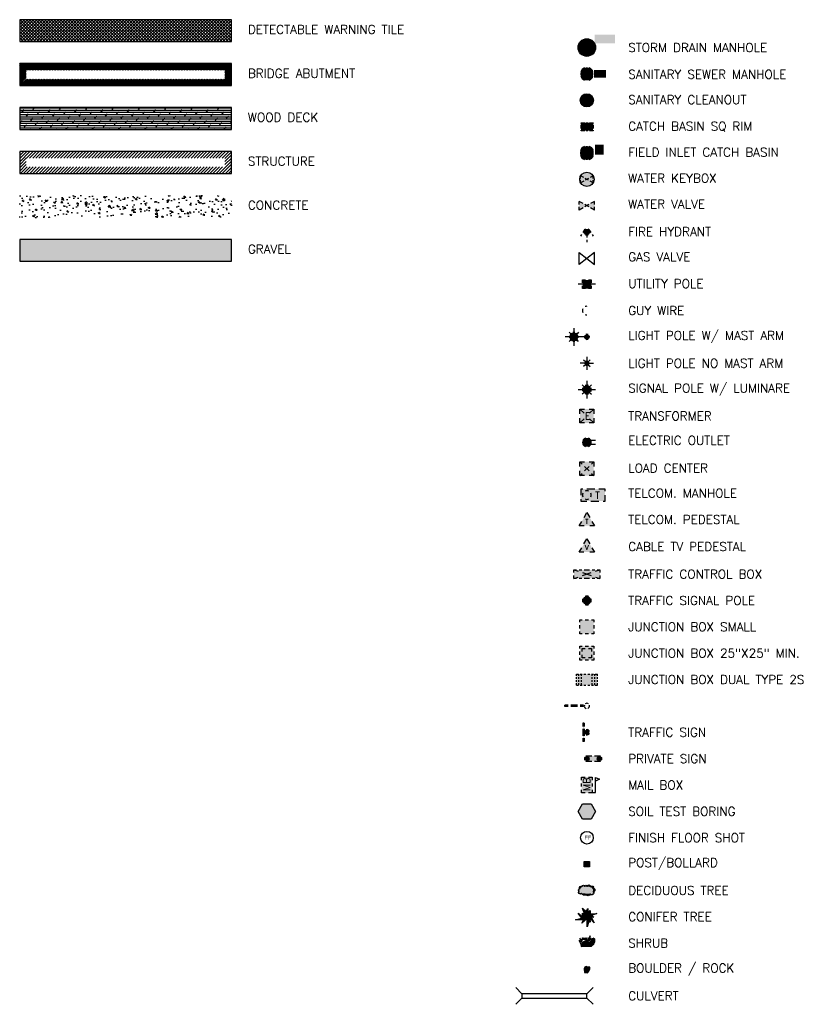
# Model space of a CAD drawing. Header units: feet. Extents: x 351431 to 355879, y 310968 to 329728.
# Tile 94 of 254: x 355187 to 355628, y 317686 to 318246. Entities that reach past the tile are written whole.
import ezdxf
from ezdxf.enums import TextEntityAlignment as Align

# ---------------------------------------------------------------- set-up
doc = ezdxf.new("R2010")
doc.units = ezdxf.units.FT
doc.header["$MEASUREMENT"] = 0
for name, color, linetype in [('EHID', 86, 'Continuous'), ('EHID-WOOD', 2, 'Continuous'), ('EHIST', 56, 'Continuous'), ('EHYSC', 161, 'Continuous'), ('EHYSU', 2, 'Continuous'), ('EHYSW-WARN', 161, 'Continuous'), ('ESMask', 155, 'Continuous'), ('S-LEGEND', 2, 'Continuous')]:
    doc.layers.add(name, color=color, linetype=linetype)
doc.styles.add('L100', font='simplex', dxfattribs={"height": 5})
doc.styles.add('L60', font='simplex', dxfattribs={"height": 2.4})
doc.styles.add('L80', font='simplex', dxfattribs={"height": 4})

# ---------------------------------------------------------------- blocks, each defined once
blk = doc.blocks.new('TH')
blk.add_hatch(color=256).paths.add_polyline_path([(-0.05, 0.087), (0.05, 0.087), (0.1, 0), (0.05, -0.087), (-0.05, -0.087), (-0.1, 0)])
for p, q in [((-0.1, 0), (-0.05, 0.087)), ((-0.05, -0.087), (-0.1, 0)), ((-0.05, 0.087), (0.05, 0.087)), ((0.05, 0.087), (0.1, 0)), ((0.1, 0), (0.05, -0.087)), ((0.05, -0.087), (-0.05, -0.087))]:
    blk.add_line(p, q)
blk = doc.blocks.new('ESIELOUT')
for p, q in [((-0.043, 0.025), (0.1, 0.025)), ((0.1, -0.025), (-0.043, -0.025))]:
    blk.add_line(p, q)
for start, end in [(109.5043, 250.4953), (289.6904, 70.3091)]:
    blk.add_arc((0, 0), 0.05, start, end)
at = {"layer": 'ESMask', "const_width": 0.05}
blk.add_lwpolyline([(0.008, -0.024, 0.998377), (-0.008, 0.024, 1.001626), (0.008, -0.024, -0.622608)], format="xyb", dxfattribs=at)
at = {"layer": 'ESMask'}
for points in [[(0, 0), (-0.017, 0.047)], [(0.017, -0.047), (0, 0)]]:
    blk.add_lwpolyline(points, dxfattribs=at)
blk = doc.blocks.new('ESIPOST')
blk.add_lwpolyline([(0.03, 0.03), (0.03, -0.03), (-0.03, -0.03), (-0.03, 0.03), (0.03, 0.03)])
at = {"layer": 'ESMask'}
blk.add_solid([(-0.03, -0.03), (-0.03, 0.03), (0.03, -0.03), (0.03, 0.03)], dxfattribs=at)
blk = doc.blocks.new('ESISEPTIC')
blk.add_circle((0, 0), 0.075)
at = {"layer": 'ESMask', "const_width": 0.0749}
blk.add_lwpolyline([(0.013, -0.035, 0.998377), (-0.013, 0.035, 1.001626), (0.013, -0.035, -0.622608)], format="xyb", dxfattribs=at)
at = {"style": 'L80'}
blk.add_text('S', height=0.108, dxfattribs=at).set_placement((-0.038, -0.055))
blk = doc.blocks.new('ESUANCHOR')
for start, end in [(155, 205), (90, 115), (245, 270)]:
    blk.add_arc((0, 0), 0.0492, start, end)
blk = doc.blocks.new('ESUDCI')
for p, q in [((-0.068, 0.083), (-0.068, 0.091)), ((-0.068, 0.091), (-0.026, 0.091)), ((-0.068, 0.024), (-0.068, 0.067)), ((-0.06, 0.06), (-0.068, 0.06)), ((-0.063, 0.03), (-0.068, 0.03)), ((-0.068, 0), (-0.068, 0.008)), ((-0.026, 0), (-0.068, 0)), ((-0.026, 0.03), (-0.05, 0.03)), ((-0.023, 0.06), (-0.047, 0.06)), ((0.01, 0.03), (-0.013, 0.03)), ((-0.01, 0.091), (0.01, 0.091)), ((0.013, 0.06), (-0.01, 0.06)), ((0.01, 0), (-0.01, 0)), ((0.047, 0.03), (0.023, 0.03)), ((0.026, 0.091), (0.068, 0.091)), ((0.05, 0.06), (0.026, 0.06)), ((0.068, 0.03), (0.06, 0.03)), ((0.068, 0.06), (0.063, 0.06)), ((0.068, 0.091), (0.068, 0.083)), ((0.068, 0.067), (0.068, 0.024)), ((0.068, 0.008), (0.068, 0)), ((0.068, 0), (0.026, 0))]:
    blk.add_line(p, q)
at = {"layer": 'ESMask'}
blk.add_solid([(-0.068, 0), (-0.068, 0.091), (0.068, 0), (0.068, 0.091)], dxfattribs=at)
blk = doc.blocks.new('ESUDFI')
for p, q in [((-0.025, 0.012), (-0.012, 0.025)), ((-0.012, -0.012), (0.012, 0.012)), ((0.001, 0.038), (0.013, 0.051)), ((0.024, 0.024), (0.037, 0.037)), ((0.038, 0.001), (0.051, 0.014)), ((-0.051, -0.014), (-0.037, 0)), ((-0.037, -0.037), (-0.024, -0.024)), ((-0.013, -0.051), (0, -0.037)), ((0.013, -0.024), (0.025, -0.012))]:
    blk.add_line(p, q)
for radius, start, end in [(0.0787, 110, 160), (0.0525, 152.8055, 297.8903), (0.0525, 332.8055, 117.8903), (0.0787, 20, 70), (0.0787, 200, 250), (0.0787, 290, 340)]:
    blk.add_arc((0, 0), radius, start, end)
at = {"layer": 'ESMask', "const_width": 0.0787}
blk.add_lwpolyline([(-0.039, 0, 1), (0.039, 0, 1)], format="xyb", close=True, dxfattribs=at)
at = {"layer": 'ESMask', "color": 155}
blk.add_solid([(0.091, -0.018), (0.091, 0.096), (0.193, -0.018), (0.193, 0.096)], dxfattribs=at)
blk = doc.blocks.new('ESUELOAD')
for p, q in [((-0.079, 0.079), (-0.053, 0.053)), ((-0.026, 0.026), (0.026, -0.026)), ((-0.026, -0.026), (0.026, 0.026)), ((0.053, 0.053), (0.079, 0.079)), ((-0.079, -0.079), (-0.053, -0.053)), ((0.053, -0.053), (0.079, -0.079))]:
    blk.add_line(p, q)
for points in [[(-0.079, 0.026), (-0.079, 0.079), (-0.026, 0.079)], [(0.026, 0.079), (0.079, 0.079), (0.079, 0.026)], [(-0.026, -0.079), (-0.079, -0.079), (-0.079, -0.026)], [(0.079, -0.026), (0.079, -0.079), (0.026, -0.079)]]:
    blk.add_lwpolyline(points)
at = {"layer": 'ESMask'}
blk.add_solid([(-0.079, -0.079), (-0.079, 0.079), (0.079, -0.079), (0.079, 0.079)], dxfattribs=at)
blk = doc.blocks.new('ESUETRANS')
for p, q in [((-0.079, 0.079), (-0.031, 0.031)), ((0.031, 0.031), (0.079, 0.079)), ((-0.079, -0.079), (-0.031, -0.031)), ((0.031, -0.031), (0.079, -0.079))]:
    blk.add_line(p, q)
for points in [[(-0.079, 0.026), (-0.079, 0.079), (-0.026, 0.079)], [(0.026, 0.079), (0.079, 0.079), (0.079, 0.026)], [(-0.079, -0.079), (-0.079, -0.026)], [(-0.026, -0.079), (-0.079, -0.079)], [(0.079, -0.026), (0.079, -0.079), (0.026, -0.079)]]:
    blk.add_lwpolyline(points)
at = {"layer": 'ESMask'}
blk.add_solid([(-0.079, 0.079), (-0.079, -0.079), (0.079, 0.079), (0.079, -0.079)], dxfattribs=at)
at = {"style": 'L80'}
blk.add_text('E', height=0.08, dxfattribs=at).set_placement((-0.023, -0.039))
blk = doc.blocks.new('ESUFHYDRANT')
at = {"layer": 'ESMask'}
h = blk.add_hatch(color=256, dxfattribs=at)
edge = h.paths.add_edge_path()
edge.add_arc((0, 0), 0.0366, 0, 360)
for p, q in [((-0.034, 0.014), (-0.045, -0.004)), ((0.034, 0.014), (0.045, -0.004)), ((-0.061, -0.029), (-0.072, -0.046)), ((0.001, -0.037), (0.001, -0.06)), ((0.001, -0.09), (0.001, -0.113)), ((0.061, -0.029), (0.072, -0.046))]:
    blk.add_line(p, q)
for start, end in [(113.5027, 198.7163), (341.5234, 67.3915), (244.7963, 295.4434)]:
    blk.add_arc((0, 0), 0.0366, start, end)
blk = doc.blocks.new('ESUgasvalve')
blk.add_lwpolyline([(-0.087, -0.068), (-0.088, 0.068), (0.088, -0.068), (0.087, 0.068)], close=True)
at = {"layer": 'ESMask'}
for points in [[(0, 0), (-0.087, -0.068), (-0.088, 0.068), (0, 0)], [(0, 0), (0.087, 0.068), (0.088, -0.068), (0, 0)]]:
    blk.add_solid(points, dxfattribs=at)
blk = doc.blocks.new('ESUMHOLE')
at = {"ltscale": 0.5}
for radius in [0.1, 0.057]:
    blk.add_circle((0, 0), radius, dxfattribs=at)
at = {"layer": 'ESMask', "const_width": 0.1}
blk.add_lwpolyline([(-0.05, 0, 1), (0.05, 0, 1)], format="xyb", close=True, dxfattribs=at)
at = {"layer": 'ESMask', "color": 155}
blk.add_solid([(0.09, 0.05), (0.09, 0.145), (0.321, 0.05), (0.321, 0.145)], dxfattribs=at)
blk = doc.blocks.new('ESUPOLE')
for p, q in [((-0.049, 0), (-0.098, 0)), ((-0.049, 0.049), (-0.017, 0.049)), ((-0.049, 0.017), (-0.049, 0.049)), ((0.017, 0.049), (0.049, 0.049)), ((0.049, 0.049), (0.049, 0.017)), ((0.098, 0), (0.049, 0)), ((-0.049, -0.049), (-0.049, -0.017)), ((-0.017, -0.049), (-0.049, -0.049)), ((0.049, -0.049), (0.017, -0.049)), ((0.049, -0.017), (0.049, -0.049))]:
    blk.add_line(p, q)
at = {"layer": 'ESMask'}
blk.add_solid([(-0.049, -0.049), (-0.049, 0.049), (0.049, -0.049), (0.049, 0.049)], dxfattribs=at)
blk = doc.blocks.new('ESUSMHOLE')
for radius, start, end in [(0.0738, 110, 160), (0.0492, 155, 205), (0.0492, 65, 115), (0.0738, 20, 70), (0.0492, 335, 25), (0.0738, 200, 250), (0.0492, 245, 295), (0.0738, 290, 340)]:
    blk.add_arc((0, 0), radius, start, end)
at = {"layer": 'ESMask', "const_width": 0.0738}
blk.add_lwpolyline([(-0.037, 0, 1), (0.037, 0, 1)], format="xyb", close=True, dxfattribs=at)
at = {"layer": 'ESMask'}
blk.add_solid([(0.08, -0.041), (0.08, 0.044), (0.219, -0.041), (0.219, 0.044)], dxfattribs=at)
blk = doc.blocks.new('ESUTMHOLE')
for points in [[(-0.046, 0.069), (-0.069, 0.069), (-0.069, 0)], [(0.092, 0.069), (0, 0.069)], [(0.207, 0.046), (0.207, 0.069), (0.138, 0.069)], [(0.184, -0.069), (0.207, -0.069), (0.207, 0)], [(-0.069, -0.046), (-0.069, -0.069)], [(-0.069, -0.069), (0, -0.069)], [(0.046, -0.069), (0.138, -0.069)]]:
    blk.add_lwpolyline(points)
for start, end in [(155, 205), (65, 115), (335, 25), (245, 295)]:
    blk.add_arc((0, 0), 0.0492, start, end)
at = {"layer": 'ESMask'}
blk.add_solid([(-0.069, -0.069), (-0.069, 0.069), (0.207, -0.069), (0.207, 0.069)], dxfattribs=at)
at = {"style": 'L80'}
blk.add_text('T', height=0.08, dxfattribs=at).set_placement((0.094, -0.042))
blk = doc.blocks.new('ESUTPED')
for points in [[(-0.032, 0.044), (0, 0.1), (0.032, 0.044)], [(-0.032, -0.05), (-0.087, -0.05), (-0.058, -0.001)], [(0.058, -0.001), (0.087, -0.05), (0.032, -0.05)]]:
    blk.add_lwpolyline(points)
at = {"layer": 'ESMask'}
blk.add_solid([(-0.087, -0.05), (0, 0.1), (0.087, -0.05)], dxfattribs=at)
at = {"style": 'L60'}
blk.add_text('T', height=0.0528, dxfattribs=at).set_placement((0, 0), align=Align.MIDDLE)
blk = doc.blocks.new('ESUVALVE')
for p, q in [((-0.087, 0.012), (-0.087, 0.049)), ((-0.043, 0.025), (-0.087, 0.049)), ((0.022, -0.012), (-0.022, 0.012)), ((0.022, 0.012), (-0.022, -0.012)), ((0.087, 0.049), (0.043, 0.025)), ((0.087, 0.012), (0.087, 0.049)), ((-0.087, -0.049), (-0.087, -0.012)), ((-0.043, -0.025), (-0.087, -0.049)), ((0.087, -0.049), (0.043, -0.025)), ((0.087, -0.049), (0.087, -0.012))]:
    blk.add_line(p, q)
at = {"layer": 'ESMask'}
blk.add_solid([(-0.087, -0.049), (-0.087, 0.049), (0.087, 0.049), (0.087, -0.049)], dxfattribs=at)
blk = doc.blocks.new('ESUVPED')
for points in [[(-0.033, -0.049), (-0.087, -0.049), (-0.058, 0)], [(-0.033, 0.044), (0, 0.101), (0.032, 0.044)], [(0.058, 0), (0.086, -0.049), (0.032, -0.049)]]:
    blk.add_lwpolyline(points)
at = {"layer": 'ESMask'}
blk.add_solid([(-0.087, -0.049), (0, 0.101), (0.086, -0.049)], dxfattribs=at)
at = {"style": 'L60'}
blk.add_text('V', height=0.0528, dxfattribs=at).set_placement((-0.001, 0.004), align=Align.MIDDLE)
blk = doc.blocks.new('ESUWKEY')
at = {"layer": 'ESMask'}
h = blk.add_hatch(color=256, dxfattribs=at)
edge = h.paths.add_edge_path()
edge.add_arc((0, 0), 0.0818, 0, 360)
for p, q in [((-0.036, 0.02), (-0.071, 0.041)), ((-0.071, 0.01), (-0.071, 0.041)), ((0.018, -0.01), (-0.018, 0.01)), ((0.018, 0.01), (-0.018, -0.01)), ((0.071, 0.041), (0.036, 0.02)), ((0.071, 0.01), (0.071, 0.041)), ((-0.071, -0.041), (-0.071, -0.01)), ((-0.036, -0.02), (-0.071, -0.041)), ((0.071, -0.041), (0.036, -0.02)), ((0.071, -0.041), (0.071, -0.01))]:
    blk.add_line(p, q)
blk.add_circle((0, 0), 0.0818)
blk = doc.blocks.new('ESIBLDR')
blk.add_lwpolyline([(-0.007, 0.033), (-0.023, 0.027), (-0.03, 0.006), (-0.028, -0.033), (-0.01, -0.034), (0.008, -0.037), (0.022, -0.02), (0.034, 0.003), (0.034, 0.027), (0.008, 0.027)], close=True)
at = {"layer": 'ESMask'}
for points in [[(0.008, 0.027), (-0.007, 0.033), (-0.03, 0.006), (-0.023, 0.027)], [(-0.028, -0.033), (0.008, 0.027), (-0.03, 0.006), (0.008, 0.027)], [(0.022, -0.02), (0.008, -0.037), (0.008, 0.027), (-0.028, -0.033)], [(0.008, 0.027), (0.034, 0.027), (0.022, -0.02), (0.034, 0.003)]]:
    blk.add_solid(points, dxfattribs=at)
blk = doc.blocks.new('ESIDTREE')
blk.add_lwpolyline([(-0.083, 0.021, -0.658219), (-0.054, 0.049, -0.594626), (-0.025, 0.05, -0.704437), (0.005, 0.05, -0.885068), (0.042, 0.044, -0.916303), (0.072, 0.022, -1.027393), (0.075, -0.014, -0.880235), (0.036, -0.043, -0.569977), (-0.009, -0.052, -0.370407), (-0.061, -0.036, -0.824221), (-0.092, -0.01, -0.566054), (-0.083, 0.021, -0.480508)], format="xyb")
at = {"layer": 'ESMask', "const_width": 0.01}
blk.add_lwpolyline([(-0.078, 0.023, -0.792768), (-0.051, 0.041, -0.768721), (-0.029, 0.047, 0.639322), (-0.02, 0.048, -0.704437), (0, 0.048, 0.72706), (0.01, 0.048, -0.885068), (0.037, 0.044, 0.713475), (0.045, 0.041, -0.916303), (0.068, 0.025, 0.615666), (0.073, 0.017, -1.027393), (0.075, -0.009, 0.556873), (0.071, -0.017, -0.880235), (0.04, -0.04, 0.556256), (0.032, -0.041, -0.62875), (-0.007, -0.046, -0.457201), (-0.06, -0.028, -1.148825), (-0.085, -0.009, -0.666281), (-0.081, 0.016, 0.45741)], format="xyb", close=True, dxfattribs=at)
at = {"layer": 'ESMask'}
for points in [[(-0.083, 0.021), (-0.092, -0.01), (0.072, 0.022), (0.075, -0.014)], [(-0.083, 0.021), (-0.054, 0.049), (0.072, 0.022), (0.042, 0.044)], [(-0.079, 0.033), (-0.073, 0.024), (-0.064, 0.047), (-0.057, 0.037)], [(-0.019, 0.044), (-0.016, 0.053), (0, 0.042), (-0.001, 0.052)], [(0.01, 0.043), (0.017, 0.057), (0.035, 0.04), (0.034, 0.055)], [(0.045, 0.038), (0.056, 0.046), (0.063, 0.023), (0.07, 0.033)], [(0.07, -0.007), (0.085, -0.004), (0.069, 0.017), (0.082, 0.015)], [(-0.087, -0.008), (-0.084, -0.034), (0.075, -0.011), (0.065, -0.043)], [(-0.049, -0.033), (-0.05, -0.043), (0.029, -0.038), (0.018, -0.055)]]:
    blk.add_solid(points, dxfattribs=at)
blk = doc.blocks.new('ESIMAIL')
for points in [[(-0.06, 0.054), (-0.06, 0.09), (-0.021, 0.09)], [(-0.06, -0.018), (-0.06, 0.018)], [(0.02, 0.09), (0.06, 0.09), (0.06, 0.054)], [(0.06, -0.085), (0.097, -0.085), (0.097, 0.084), (0.142, 0.067), (0.097, 0.045)], [(0.06, 0.018), (0.06, -0.018)], [(-0.06, -0.09), (-0.06, -0.054)], [(-0.021, -0.09), (-0.06, -0.09)], [(0.06, -0.054), (0.06, -0.09), (0.02, -0.09)]]:
    blk.add_lwpolyline(points)
at = {"layer": 'ESMask'}
for points in [[(-0.06, 0.09), (-0.06, -0.09), (0.06, 0.09), (0.061, -0.091)], [(0.097, 0.045), (0.142, 0.067), (0.097, 0.084), (0.097, 0.045)]]:
    blk.add_solid(points, dxfattribs=at)
at = {"style": 'L80'}
blk.add_text('MB', height=0.08, rotation=90, dxfattribs=at).set_placement((0.037, -0.069))
blk = doc.blocks.new('ESIPUBSIGN')
at = {"layer": 'ESMask'}
h = blk.add_hatch(color=256, dxfattribs=at)
edge = h.paths.add_edge_path()
edge.add_arc((0, 0), 0.03, 90, 450)
for p, q in [((-0.03, 0.105), (-0.045, 0.105)), ((-0.045, 0.105), (-0.045, 0.066)), ((-0.045, 0.038), (-0.045, -0.039)), ((-0.03, 0.105), (-0.03, 0.066)), ((-0.03, 0.038), (-0.03, -0.039)), ((-0.045, -0.067), (-0.045, -0.106)), ((-0.03, -0.106), (-0.045, -0.106)), ((-0.03, -0.067), (-0.03, -0.106))]:
    blk.add_line(p, q)
for start, end in [(144.2314, 216.3563), (17.9702, 107.0495), (253.5383, 340.7883)]:
    blk.add_arc((0, 0), 0.03, start, end)
blk.add_solid([(-0.045, -0.106), (-0.03, -0.106), (-0.045, 0.105), (-0.03, 0.105)], dxfattribs=at)
blk = doc.blocks.new('ESIPVTSIGN')
for p, q in [((0.057, 0.029), (0, 0.029)), ((0.143, 0.029), (0.086, 0.029)), ((0, -0.029), (0.057, -0.029)), ((0.086, -0.029), (0.143, -0.029))]:
    blk.add_line(p, q)
for centre, start, end in [((0, 0), 145.0682, 214.9318), ((0, 0), 55.0682, 124.9318), ((0, 0), 325.0682, 34.9318), ((0.143, 0), 145.0682, 214.9318), ((0.143, 0), 55.0682, 124.9318), ((0.143, 0), 325.0682, 34.9318), ((0, 0), 235.0682, 304.9318), ((0.143, 0), 235.0682, 304.9318)]:
    blk.add_arc(centre, 0.0286, start, end)
at = {"layer": 'ESMask', "const_width": 0.0286}
for points in [[(0.005, -0.013, 0.998377), (-0.005, 0.013, 1.001626), (0.005, -0.013, -0.622608)], [(0.148, -0.013, 0.998377), (0.138, 0.013, 1.001626), (0.148, -0.013, -0.622608)]]:
    blk.add_lwpolyline(points, format="xyb", dxfattribs=at)
at = {"layer": 'ESMask'}
blk.add_solid([(0, 0.029), (0.143, 0.029), (0, -0.029), (0.143, -0.029)], dxfattribs=at)
blk = doc.blocks.new('ESISHRUB')
blk.add_lwpolyline([(-0.065, -0.037), (0.052, -0.036), (0.055, -0.028), (0.079, -0.006), (0.09, 0.018), (0.092, 0.051), (0.068, 0.035), (0.078, 0.059), (0.06, 0.034), (0.062, 0.058), (0.046, 0.032), (0.039, 0.059), (0.033, 0.036), (0.03, 0.06), (0.037, 0.084), (0.029, 0.06), (0.021, 0.034), (0.019, 0.059), (0.009, 0.034), (0.004, 0.008), (0, 0.037), (-0.002, 0.06), (-0.013, 0.037), (-0.015, 0.06), (-0.026, 0.037), (-0.032, 0.061), (-0.033, 0.037), (-0.042, 0.06), (-0.05, 0.037), (-0.051, 0.061), (-0.058, 0.037), (-0.06, 0.011), (-0.066, 0.035), (-0.079, 0.058), (-0.069, 0.034), (-0.072, 0.01), (-0.088, 0.035), (-0.08, 0.011), (-0.07, -0.012)], close=True)
at = {"layer": 'ESMask'}
for points in [[(-0.088, 0.035), (-0.08, 0.011), (-0.072, 0.01), (-0.07, -0.012)], [(-0.079, 0.058), (-0.069, 0.034), (-0.066, 0.035), (-0.079, 0.058)], [(-0.069, 0.034), (-0.072, 0.01), (-0.066, 0.035), (-0.06, 0.011)], [(-0.07, -0.012), (-0.06, 0.011), (-0.072, 0.01), (-0.07, -0.012)], [(-0.065, -0.037), (0.004, 0.008), (-0.07, -0.012), (-0.06, 0.011)], [(0.052, -0.036), (0.055, -0.028), (-0.065, -0.037), (0.004, 0.008)], [(-0.06, 0.011), (-0.05, 0.037), (-0.058, 0.037), (-0.06, 0.011)], [(-0.06, 0.011), (-0.05, 0.037), (-0.033, 0.037), (-0.06, 0.011)], [(-0.06, 0.011), (-0.033, 0.037), (-0.026, 0.037), (-0.06, 0.011)], [(-0.06, 0.011), (-0.026, 0.037), (-0.013, 0.037), (-0.06, 0.011)], [(-0.06, 0.011), (-0.013, 0.037), (0.004, 0.008), (0, 0.037)], [(-0.058, 0.037), (-0.051, 0.061), (-0.05, 0.037), (-0.058, 0.037)], [(-0.05, 0.037), (-0.042, 0.06), (-0.033, 0.037), (-0.05, 0.037)], [(-0.033, 0.037), (-0.032, 0.061), (-0.026, 0.037), (-0.033, 0.037)], [(-0.026, 0.037), (-0.015, 0.06), (-0.013, 0.037), (-0.026, 0.037)], [(-0.013, 0.037), (-0.002, 0.06), (0, 0.037), (-0.013, 0.037)], [(0.004, 0.008), (0.009, 0.034), (0.021, 0.034), (0.019, 0.059)], [(0.004, 0.008), (0.021, 0.034), (0.046, 0.032), (0.033, 0.036)], [(0.004, 0.008), (0.046, 0.032), (0.06, 0.034), (0.004, 0.008)], [(0.004, 0.008), (0.06, 0.034), (0.055, -0.028), (0.079, -0.006)], [(0.021, 0.034), (0.029, 0.06), (0.033, 0.036), (0.03, 0.06)], [(0.029, 0.06), (0.037, 0.084), (0.03, 0.06), (0.029, 0.06)], [(0.033, 0.036), (0.039, 0.059), (0.046, 0.032), (0.033, 0.036)], [(0.046, 0.032), (0.062, 0.058), (0.06, 0.034), (0.046, 0.032)], [(0.06, 0.034), (0.078, 0.059), (0.068, 0.035), (0.06, 0.034)], [(0.06, 0.034), (0.068, 0.035), (0.079, -0.006)], [(0.068, 0.035), (0.092, 0.051), (0.079, -0.006), (0.09, 0.018)]]:
    blk.add_solid(points, dxfattribs=at)
blk = doc.blocks.new('ESUELECTRO')
for p, q in [((-0.1, 0), (-0.05, 0)), ((-0.053, 0.053), (-0.035, 0.035)), ((0, 0.1), (0, 0.05)), ((0.053, 0.053), (0.035, 0.035)), ((0.05, 0), (0.1, 0)), ((-0.035, -0.035), (-0.053, -0.053)), ((0, -0.05), (0, -0.1)), ((0.035, -0.035), (0.053, -0.053))]:
    blk.add_line(p, q)
for start, end in [(157.6875, 202.3125), (67.3808, 113.2754), (337.2444, 22.338), (246.201, 290.9323)]:
    blk.add_arc((0, 0), 0.05, start, end)
at = {"layer": 'ESMask', "const_width": 0.0499}
blk.add_lwpolyline([(-0.025, 0, 1), (0.025, 0, 1)], format="xyb", close=True, dxfattribs=at)
blk = doc.blocks.new('ESUFCTRL')
for p, q in [((-0.148, 0.049), (-0.1, 0.033)), ((-0.05, 0.017), (0.05, -0.017)), ((-0.05, -0.017), (0.05, 0.017)), ((0.1, 0.033), (0.148, 0.049)), ((-0.148, -0.049), (-0.1, -0.033)), ((0.1, -0.033), (0.148, -0.049))]:
    blk.add_line(p, q)
for points in [[(-0.148, 0.017), (-0.148, 0.049), (-0.118, 0.049)], [(-0.089, 0.049), (-0.059, 0.049)], [(-0.03, 0.049), (0.03, 0.049)], [(0.059, 0.049), (0.089, 0.049)], [(0.118, 0.049), (0.148, 0.049), (0.148, 0.017)], [(-0.148, -0.049), (-0.148, -0.017)], [(-0.118, -0.049), (-0.148, -0.049)], [(-0.059, -0.049), (-0.089, -0.049)], [(0.03, -0.049), (-0.03, -0.049)], [(0.089, -0.049), (0.059, -0.049)], [(0.148, -0.017), (0.148, -0.049), (0.118, -0.049)]]:
    blk.add_lwpolyline(points)
at = {"layer": 'ESMask'}
blk.add_solid([(-0.148, -0.049), (-0.148, 0.049), (0.148, -0.049), (0.148, 0.049)], dxfattribs=at)
blk = doc.blocks.new('ESUFJBOX2')
for points in [[(-0.079, 0.054), (-0.079, 0.079), (-0.054, 0.079)], [(-0.079, -0.018), (-0.079, 0.018)], [(-0.052, 0.018), (-0.052, 0.052), (-0.018, 0.052)], [(-0.018, 0.079), (0.018, 0.079)], [(0.018, 0.052), (0.052, 0.052), (0.052, 0.018)], [(0.054, 0.079), (0.079, 0.079), (0.079, 0.054)], [(0.079, 0.018), (0.079, -0.018)], [(-0.079, -0.079), (-0.079, -0.054)], [(-0.054, -0.079), (-0.079, -0.079)], [(-0.052, -0.052), (-0.052, -0.018)], [(-0.018, -0.052), (-0.052, -0.052)], [(0.018, -0.079), (-0.018, -0.079)], [(0.052, -0.018), (0.052, -0.052), (0.018, -0.052)], [(0.079, -0.054), (0.079, -0.079), (0.054, -0.079)]]:
    blk.add_lwpolyline(points)
at = {"layer": 'ESMask'}
blk.add_solid([(-0.079, -0.079), (-0.079, 0.079), (0.079, -0.079), (0.079, 0.079)], dxfattribs=at)
blk = doc.blocks.new('ESUFJBOX3')
for p, q in [((-0.12, 0.062), (-0.096, 0.062)), ((-0.12, 0.042), (-0.12, 0.062)), ((-0.12, 0.008), (-0.12, 0.027)), ((-0.092, 0.042), (-0.092, 0.062)), ((-0.092, 0.008), (-0.092, 0.027)), ((-0.077, 0.062), (-0.053, 0.062)), ((-0.062, 0.042), (-0.062, 0.062)), ((-0.062, 0.008), (-0.062, 0.027)), ((-0.034, 0.062), (-0.01, 0.062)), ((0.01, 0.062), (0.034, 0.062)), ((0.053, 0.062), (0.077, 0.062)), ((0.062, 0.042), (0.062, 0.062)), ((0.062, 0.008), (0.062, 0.027)), ((0.092, 0.042), (0.092, 0.062)), ((0.092, 0.008), (0.092, 0.027)), ((0.096, 0.062), (0.12, 0.062)), ((0.12, 0.042), (0.12, 0.062)), ((0.12, 0.008), (0.12, 0.027)), ((-0.12, -0.027), (-0.12, -0.008)), ((-0.12, -0.062), (-0.12, -0.042)), ((-0.12, -0.062), (-0.096, -0.062)), ((-0.092, -0.027), (-0.092, -0.008)), ((-0.092, -0.062), (-0.092, -0.042)), ((-0.077, -0.062), (-0.053, -0.062)), ((-0.062, -0.027), (-0.062, -0.008)), ((-0.062, -0.062), (-0.062, -0.042)), ((-0.034, -0.062), (-0.01, -0.062)), ((0.01, -0.062), (0.034, -0.062)), ((0.053, -0.062), (0.077, -0.062)), ((0.062, -0.027), (0.062, -0.008)), ((0.062, -0.062), (0.062, -0.042)), ((0.092, -0.027), (0.092, -0.008)), ((0.092, -0.062), (0.092, -0.042)), ((0.096, -0.062), (0.12, -0.062)), ((0.12, -0.027), (0.12, -0.008)), ((0.12, -0.062), (0.12, -0.042))]:
    blk.add_line(p, q)
at = {"layer": 'ESMask'}
blk.add_solid([(-0.12, 0.062), (0.12, 0.062), (-0.12, -0.062), (0.12, -0.062)], dxfattribs=at)
blk = doc.blocks.new('ESUFSIG')
for start, end in [(155, 205), (65, 115), (335, 25), (245, 295)]:
    blk.add_arc((0, 0), 0.0492, start, end)
at = {"layer": 'ESMask', "const_width": 0.0492}
blk.add_lwpolyline([(-0.025, 0, 1), (0.025, 0, 1)], format="xyb", close=True, dxfattribs=at)
blk = doc.blocks.new('FFLR')
blk.add_circle((0, 0), 0.0722)
blk.add_text('FF', height=0.0446).set_placement((-0.027, -0.023))
blk = doc.blocks.new('ESICTREE')
blk.add_lwpolyline([(-0.023, 0.033), (0.009, 0.095), (0.012, 0.032), (0.038, 0.071), (0.037, 0.034), (0.112, 0.036), (0.051, 0.014), (0.078, -0.005), (0.036, -0.003), (0.005, -0.114), (0.002, -0.018), (-0.059, -0.074), (-0.037, -0.035), (-0.13, -0.035), (-0.058, -0.016), (-0.098, 0.043), (-0.046, 0), (-0.049, 0.04)], close=True)
for points in [[(-0.026, 0.033), (-0.048, 0.099), (-0.009, 0.06)], [(0.048, -0.004), (0.084, -0.067), (0.032, -0.016), (0.037, -0.063), (0.025, -0.043)]]:
    blk.add_lwpolyline(points)
at = {"layer": 'ESMask'}
for points in [[(-0.037, -0.035), (-0.058, -0.016), (-0.046, 0), (-0.098, 0.043)], [(-0.046, 0), (-0.037, -0.035), (-0.049, 0.04), (-0.023, 0.033)], [(-0.026, 0.033), (-0.048, 0.099), (-0.023, 0.033), (-0.009, 0.06)], [(-0.023, 0.033), (0.009, 0.095), (-0.037, -0.035), (0.002, -0.018)], [(0.002, -0.018), (0.009, 0.095), (0.036, -0.003), (0.012, 0.032)], [(0.012, 0.032), (0.038, 0.071), (0.036, -0.003), (0.037, 0.034)], [(0.037, 0.034), (0.112, 0.036), (0.036, -0.003), (0.051, 0.014)], [(0.036, -0.003), (0.051, 0.014), (0.078, -0.005)], [(-0.037, -0.035), (-0.13, -0.035), (-0.058, -0.016)], [(-0.037, -0.035), (0.002, -0.018), (-0.059, -0.074)], [(0.002, -0.018), (0.036, -0.003), (0.005, -0.114)], [(0.025, -0.043), (0.037, -0.063), (0.032, -0.016)], [(0.032, -0.016), (0.036, -0.003), (0.084, -0.067), (0.048, -0.004)]]:
    blk.add_solid(points, dxfattribs=at)
blk = doc.blocks.new('ESILLITE')
at = {"layer": 'ESMask'}
h = blk.add_hatch(color=256, dxfattribs=at)
edge = h.paths.add_edge_path()
edge.add_arc((0, 0), 0.0225, 0, 360)
for p, q in [((-0.016, 0.016), (-0.037, 0.037)), ((0, 0.075), (0, 0.022)), ((0.016, 0.016), (0.038, 0.038)), ((-0.023, 0), (-0.075, 0)), ((-0.016, -0.016), (-0.037, -0.037)), ((0, -0.023), (0, -0.075)), ((0.016, -0.016), (0.037, -0.037)), ((0.022, 0), (0.075, 0))]:
    blk.add_line(p, q)
for start, end in [(145.5453, 169.4253), (100.655, 124.235), (55.8359, 79.345), (10.5782, 34.5257), (190.7354, 214.1926), (235.503, 259.345), (280.655, 304.414), (325.7245, 349.2682)]:
    blk.add_arc((0, 0), 0.0225, start, end)
blk = doc.blocks.new('ESUFJBOX1')
for points in [[(-0.079, 0.054), (-0.079, 0.079), (-0.054, 0.079)], [(-0.079, -0.018), (-0.079, 0.018)], [(-0.018, 0.079), (0.018, 0.079)], [(0.054, 0.079), (0.079, 0.079), (0.079, 0.054)], [(0.079, 0.018), (0.079, -0.018)], [(-0.079, -0.079), (-0.079, -0.054)], [(-0.054, -0.079), (-0.079, -0.079)], [(0.018, -0.079), (-0.018, -0.079)], [(0.079, -0.054), (0.079, -0.079), (0.054, -0.079)]]:
    blk.add_lwpolyline(points)
at = {"layer": 'ESMask'}
blk.add_solid([(-0.079, -0.079), (-0.079, 0.079), (0.079, -0.079), (0.079, 0.079)], dxfattribs=at)
blk = doc.blocks.new('ESUFMALUM')
for p, q in [((-0.053, -0.095), (-0.035, -0.112)), ((0, -0.03), (0, -0.098)), ((0.053, -0.095), (0.035, -0.112)), ((-0.1, -0.148), (-0.05, -0.148)), ((-0.035, -0.183), (-0.053, -0.201)), ((0, -0.198), (0, -0.248)), ((0.035, -0.183), (0.053, -0.201)), ((0.05, -0.148), (0.1, -0.148))]:
    blk.add_line(p, q)
for centre, radius, start, end in [((0, 0), 0.0295, 153.6503, 206.3497), ((0, 0), 0.0295, 63.6503, 116.3497), ((0, 0), 0.0295, 333.6503, 26.3497), ((0, -0.148), 0.05, 121.7041, 148.2959), ((0, 0), 0.0295, 243.6503, 296.3497), ((0, -0.148), 0.05, 76.7041, 103.2959), ((0, -0.148), 0.05, 31.7041, 58.2959), ((0, -0.148), 0.05, 166.7041, 193.2959), ((0, -0.148), 0.05, 211.7041, 238.2959), ((0, -0.148), 0.05, 256.7041, 283.2959), ((0, -0.148), 0.05, 301.7041, 328.2959), ((0, -0.148), 0.05, 346.7041, 13.2959)]:
    blk.add_arc(centre, radius, start, end)
at = {"layer": 'ESMask'}
for points, const_width in [([(-0.015, 0, 1), (0.015, 0, 1)], 0.0295), ([(-0.025, -0.148, 1), (0.025, -0.148, 1)], 0.05)]:
    blk.add_lwpolyline(points, format="xyb", close=True, dxfattribs=dict(at, const_width=const_width))
blk = doc.blocks.new('ESIGNMISC')
for p, q in [((-0.007, -0.04), (-0.007, -0.078)), ((-0.007, -0.106), (-0.007, -0.184)), ((0.007, -0.04), (0.007, -0.078)), ((0.007, -0.106), (0.007, -0.184)), ((-0.007, -0.212), (-0.007, -0.25)), ((0.007, -0.212), (0.007, -0.25)), ((0.007, -0.25), (-0.007, -0.25))]:
    blk.add_line(p, q)
for start, end in [(144.2314, 216.3563), (17.9702, 107.0495), (253.5383, 340.7883)]:
    blk.add_arc((0, 0), 0.03, start, end)

msp = doc.modelspace()

# ---------------------------------------------------------------- hatches: boundary and pattern name
at = {"layer": 'EHID'}
h = msp.add_hatch(dxfattribs=at)
h.set_pattern_fill('ANSI31', color=256, scale=5, style=0)
h.set_pattern_definition([(45, (-88194.1116, -87438.83176), (-0.44194173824, 0.44194173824), [])])
h.paths.add_polyline_path([(355304.24, 318217.62), (355191.17, 318217.62), (355191.17, 318212.62), (355304.24, 318212.62)], flags=16)
h.paths.add_polyline_path([(355307.99, 318221.37), (355187.42, 318221.37), (355187.42, 318208.87), (355307.99, 318208.87)])
at = {"layer": 'EHID-WOOD'}
h = msp.add_hatch(dxfattribs=at)
h.set_pattern_fill('DOLMIT', color=256, scale=5, style=0)
h.set_pattern_definition([(0, (-88194.1116, -87438.8318), (0, 1.25), []), (45, (-88194.1116, -87438.8318), (-2.499999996, 2.499999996), [1.76776695, -3.5355384])])
h.paths.add_polyline_path([(355307.99, 318196.37), (355187.42, 318196.37), (355187.42, 318183.87), (355307.99, 318183.87)])
at = {"layer": 'EHIST'}
h = msp.add_hatch(dxfattribs=at)
h.set_pattern_fill('ANSI31', color=256, scale=10, style=0)
h.set_pattern_definition([(45, (-88194.1116, -87438.8318), (-0.8838834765, 0.8838834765), [])])
h.paths.add_polyline_path([(355307.99, 318171.37), (355187.42, 318171.37), (355187.42, 318158.87), (355307.99, 318158.87)])
h.paths.add_polyline_path([(355304.24, 318167.62), (355304.24, 318162.62), (355191.17, 318162.62), (355191.17, 318167.62)], flags=16)
at = {"layer": 'EHYSC'}
h = msp.add_hatch(dxfattribs=at)
h.set_pattern_fill('AR-CONC', color=256, scale=1.25, style=0)
h.set_pattern_definition([(50, (-88194.1116, -87438.832), (8.96575228, -0.78440169), [0.9375, -10.3125]), (355, (-88194.112, -87438.832), (-1.73439167, 9.40240167), [0.75, -8.25]), (100.4514, (-88193.3645, -87438.897), (7.23136727, 8.61799428), [0.79675237, -8.7642764]), (46.1842, (-88194.112, -87436.332), (13.3405131, -2.06898768), [1.40625, -15.46875]), (96.6356, (-88193, -87436.504), (11.68328382, 12.1764734), [1.1951286, -13.1464125]), (351.1842, (-88194.112, -87436.332), (11.6832743, 12.1764825), [1.125, -12.375]), (21, (-88192.8616, -87436.957), (7.46133815, -5.03273613), [0.9375, -10.3125]), (326, (-88192.862, -87436.957), (3.04144165, 9.06437556), [0.75, -8.25]), (71.4514, (-88192.24, -87437.376), (10.50278286, 4.03163121), [0.79675238, -8.7642764]), (37.5, (-88194.1116, -87438.8318), (0.151998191, 4.161173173), [0, -8.15, 0, -8.375, 0, -8.28125]), (7.5, (-88194.1116, -87438.8318), (3.288369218, 4.9301464), [0, -4.775, 0, -7.9625, 0, -3.15625]), (327.5, (-88196.899, -87438.8318), (6.672780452, -0.281935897), [0, -3.125, 0, -9.75, 0, -12.9375]), (317.5, (-88198.149, -87438.832), (7.289827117, 1.25131228), [0, -4.0625, 0, -6.475, 0, -9.1875])])
h.paths.add_polyline_path([(355307.99, 318146.37), (355187.42, 318146.37), (355187.42, 318133.87), (355307.99, 318133.87)])
at = {"layer": 'EHYSU'}
h = msp.add_hatch(dxfattribs=at)
h.set_pattern_fill('AR-SAND', color=256, scale=1.25, style=0)
h.set_pattern_definition([(37.5, (352615.0971, 319998.727), (-0.0787417, 2.4085297), [0, -1.9, 0, -2.125, 0, -2.03125]), (7.5, (352615.097, 319998.727), (2.212221, 3.5276826), [0, -1.025, 0, -1.7125, 0, -0.65625]), (327.5, (352613.5596, 319998.727), (3.8926773, 0.0070738), [0, -0.625, 0, -2.25, 0, -2.9375]), (317.5, (352613.5596, 319998.727), (3.7576583, 1.0970945), [0, -0.3125, 0, -1.475, 0, -1.6875])])
h.paths.add_polyline_path([(355307.99, 318121.37), (355187.42, 318121.37), (355187.42, 318108.87), (355307.99, 318108.87)])
at = {"layer": 'EHYSW-WARN'}
h = msp.add_hatch(dxfattribs=at)
h.set_pattern_fill('ANSI37', color=256, scale=10, style=0)
h.set_pattern_definition([(45, (1805.1955, -10327.896), (-0.8838834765, 0.8838834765), []), (135, (1805.1955, -10327.896), (-0.8838834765, -0.8838834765), [])])
h.paths.add_polyline_path([(355307.99, 318246.37), (355187.42, 318246.37), (355187.42, 318233.87), (355307.99, 318233.87)])

# ---------------------------------------------------------------- linework, layer by layer
at = {"layer": 'EHID'}
msp.add_lwpolyline([(355307.99, 318221.37), (355187.42, 318221.37), (355187.42, 318208.87), (355307.99, 318208.87)], close=True, dxfattribs=at)
at = {"layer": 'EHID-WOOD'}
msp.add_lwpolyline([(355307.99, 318196.37), (355187.42, 318196.37), (355187.42, 318183.87), (355307.99, 318183.87)], close=True, dxfattribs=at)
at = {"layer": 'EHIST'}
msp.add_lwpolyline([(355307.99, 318171.37), (355187.42, 318171.37), (355187.42, 318158.87), (355307.99, 318158.87)], close=True, dxfattribs=at)
at = {"layer": 'EHYSU'}
msp.add_lwpolyline([(355307.99, 318121.37), (355187.42, 318121.37), (355187.42, 318108.87), (355307.99, 318108.87)], close=True, dxfattribs=at)
at = {"layer": 'EHYSW-WARN'}
msp.add_lwpolyline([(355307.99, 318246.37), (355187.42, 318246.37), (355187.42, 318233.87), (355307.99, 318233.87)], close=True, dxfattribs=at)
at = {"layer": 'S-LEGEND'}
for p, q in [((355473.38, 317692.09), (355469.83, 317695.64)), ((355510.32, 317692.09), (355513.87, 317695.64)), ((355473.38, 317689.59), (355469.83, 317686.04)), ((355510.32, 317689.59), (355513.87, 317686.04))]:
    msp.add_line(p, q, dxfattribs=at)
msp.add_lwpolyline([(355473.38, 317689.59), (355510.32, 317689.59), (355510.32, 317692.09), (355473.38, 317692.09)], close=True, dxfattribs=at)

# ---------------------------------------------------------------- block references
at = {"layer": 'S-LEGEND', "xscale": 50, "yscale": 50, "zscale": 50}
for name, p in [('ESUMHOLE', (355510.32, 318230.51)), ('ESUSMHOLE', (355510.32, 318215.51)), ('ESISEPTIC', (355510.32, 318200.51)), ('ESUDCI', (355510.42, 318183.17)), ('ESUDFI', (355510.32, 318170.51)), ('ESUWKEY', (355510.32, 318155.51)), ('ESUVALVE', (355510.32, 318140.51)), ('ESUFHYDRANT', (355510.32, 318125.51)), ('ESUgasvalve', (355510.32, 318110.51)), ('ESUPOLE', (355510.32, 318095.84)), ('ESUANCHOR', (355510.32, 318080.84)), ('ESILLITE', (355510.32, 318050.84)), ('ESUELECTRO', (355510.32, 318035.84)), ('ESUETRANS', (355510.32, 318020.84)), ('ESIELOUT', (355510.32, 318005.84)), ('ESUELOAD', (355510.32, 317990.84)), ('ESUTMHOLE', (355510.32, 317975.84)), ('ESUTPED', (355510.32, 317960.84)), ('ESUVPED', (355510.32, 317945.84)), ('ESUFCTRL', (355510.32, 317930.84)), ('ESUFSIG', (355510.32, 317915.84)), ('ESUFJBOX1', (355510.32, 317900.84)), ('ESUFJBOX2', (355510.32, 317885.84)), ('ESUFJBOX3', (355510.32, 317870.84)), ('ESIPUBSIGN', (355510.32, 317840.84)), ('ESIPVTSIGN', (355510.32, 317825.84)), ('ESIMAIL', (355510.32, 317810.84)), ('TH', (355510.32, 317795.84)), ('FFLR', (355510.32, 317780.84)), ('ESIPOST', (355510.32, 317765.84)), ('ESIDTREE', (355510.32, 317750.84)), ('ESICTREE', (355510.32, 317735.84)), ('ESISHRUB', (355510.32, 317720.84)), ('ESIBLDR', (355510.32, 317705.84))]:
    msp.add_blockref(name, p, dxfattribs=at)
at = {"layer": 'S-LEGEND', "xscale": 50, "yscale": 50, "zscale": 50, "rotation": 270}
for name, p in [('ESUFMALUM', (355510.32, 318065.84)), ('ESIGNMISC', (355510.32, 317855.84))]:
    msp.add_blockref(name, p, dxfattribs=at)

# ---------------------------------------------------------------- texts
at = {"layer": 'S-LEGEND', "style": 'L100'}
for s, p in [('DETECTABLE WARNING TILE ', (355317.35, 318238.33)), ('BRIDGE ABUTMENT', (355317.35, 318213.33)), ('WOOD DECK', (355317.35, 318188.33)), ('STRUCTURE', (355317.35, 318163.33)), ('CONCRETE', (355317.35, 318138.33)), ('GRAVEL', (355317.35, 318113.33))]:
    msp.add_text(s, height=5, dxfattribs=at).set_placement(p)
at = {"layer": 'S-LEGEND', "char_height": 5, "attachment_point": 4, "style": 'L100'}
for s, insert, width in [('STORM DRAIN MANHOLE', (355533.86, 318230.51), 119.9656), ('SANITARY SEWER MANHOLE', (355533.86, 318215.27), 136.0325), ('SANITARY CLEANOUT', (355533.86, 318200.85), 105.9188), ('CATCH BASIN SQ RIM', (355533.86, 318185.51), 107.2023), ('FIELD INLET CATCH BASIN', (355533.86, 318170.93), 127.2387), ('WATER KEYBOX', (355533.86, 318156.16), 84.8069), ('WATER VALVE', (355533.86, 318141.38), 77.0564), ('FIRE HYDRANT', (355533.86, 318125.74), 77.3477), ('GAS VALVE', (355533.86, 318111.36), 62.594), ('UTILITY POLE', (355533.86, 318096.16), 71.1623), ('GUY WIRE', (355533.86, 318080.84), 48.8536), ('LIGHT POLE W/ MAST ARM', (355533.86, 318065.84), 129.7569), ('LIGHT POLE NO MAST ARM', (355533.86, 318050.84), 129.7569), ('SIGNAL POLE W/ LUMINARE', (355533.86, 318035.84), 138.5141), ('TRANSFORMER', (355533.86, 318020.84), 48.8536), ('ELECTRIC OUTLET', (355533.86, 318006.96), 102.4642), ('LOAD CENTER', (355533.86, 317991.16), 71.0198), ('TELCOM. MANHOLE', (355533.86, 317976.87), 91.6368), ('TELCOM. PEDESTAL', (355533.86, 317961.93), 89.9197), ('CABLE TV PEDESTAL', (355533.86, 317946.53), 121.1618), ('TRAFFIC CONTROL BOX', (355533.86, 317930.84), 129.7569), ('TRAFFIC SIGNAL POLE', (355533.86, 317915.84), 129.7569), ('JUNCTION BOX SMALL', (355533.86, 317900.84), 129.7569), ('JUNCTION BOX 25"X25" MIN.', (355533.86, 317885.84), 148.7996), ('JUNCTION BOX DUAL TYPE 2S', (355533.86, 317870.84), 149.7069), ('TRAFFIC SIGN', (355533.86, 317840.84), 129.7569), ('PRIVATE SIGN', (355533.86, 317825.84), 129.7569), ('MAIL BOX', (355533.86, 317810.84), 129.7569), ('SOIL TEST BORING', (355533.86, 317795.84), 94.7643), ('FINISH FLOOR SHOT', (355533.86, 317780.84), 129.7569), ('POST/BOLLARD', (355533.86, 317765.84), 48.8536), ('DECIDUOUS TREE', (355533.86, 317750.84), 129.7569), ('CONIFER TREE', (355533.86, 317735.89), 129.7569), ('SHRUB', (355533.86, 317720.84), 129.7569), ('BOULDER / ROCK', (355533.86, 317705.84), 129.7569), ('CULVERT', (355533.86, 317690.84), 129.7569)]:
    msp.add_mtext(s, dxfattribs=dict(at, insert=insert, width=width))

doc.saveas('drawing.dxf')
